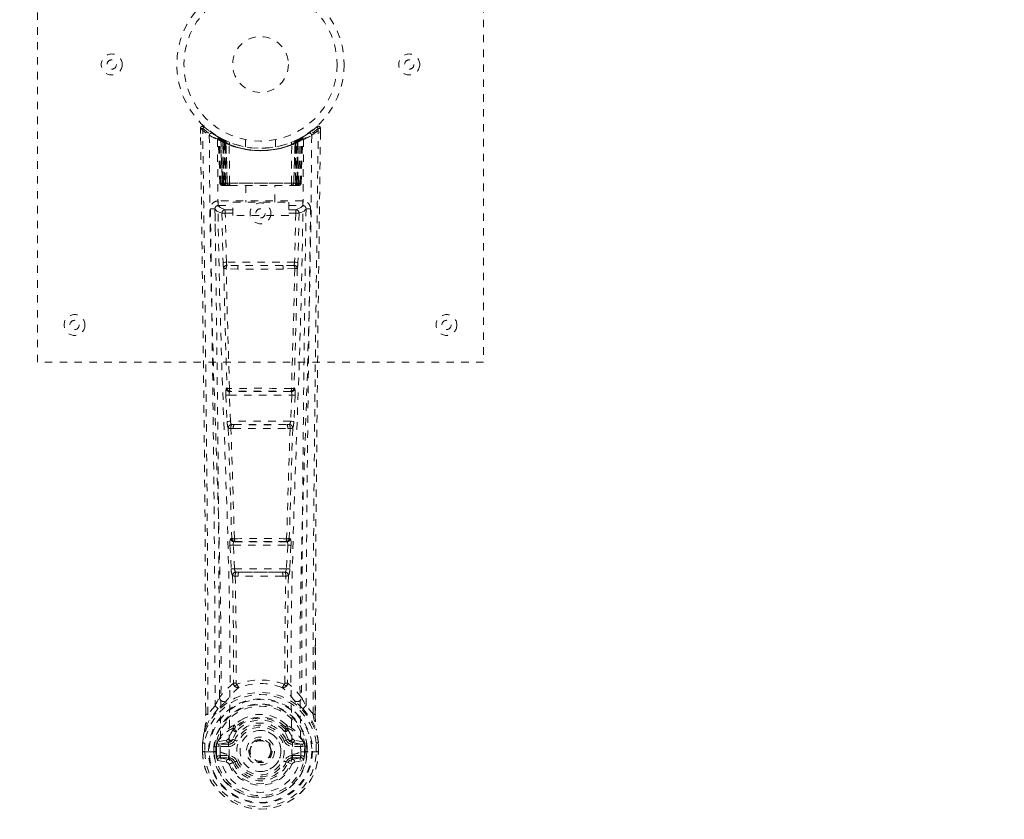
# Model space of a CAD drawing. Header units: inches. Extents: x 11.1 to 58.6, y 3.8 to 39.1.
# Tile 2 of 5: x 21.6 to 34.8, y 15.7 to 26.5. Entities that reach past the tile are written whole.
import ezdxf

# ---------------------------------------------------------------- set-up
doc = ezdxf.new("R2010")
doc.units = ezdxf.units.IN
doc.header["$MEASUREMENT"] = 0
doc.linetypes.add('SLD-Dashed', pattern=[0.075, 0.05, -0.025])
doc.linetypes.add('SLD-Solid', pattern=[0])

msp = doc.modelspace()

# ---------------------------------------------------------------- linework, layer by layer
at = {"color": 7, "linetype": 'SLD-Dashed', "lineweight": 0}
for p, q in [((21.814, 21.867), (21.814, 29.867)), ((27.814, 29.867), (27.814, 21.867)), ((24.037, 25.008), (24.058, 25.031)), ((24.099, 24.995), (24.057, 25.029)), ((25.571, 25.029), (25.53, 24.995)), ((24.008, 25.008), (24.008, 24.941)), ((24.246, 24.893), (24.233, 24.901)), ((24.252, 24.888), (24.238, 24.896)), ((25.396, 24.901), (25.382, 24.893)), ((25.621, 25.008), (25.591, 25.008)), ((25.618, 24.945), (25.619, 25.008)), ((25.62, 24.941), (25.621, 25.008)), ((25.62, 24.941), (25.621, 25.008)), ((24.261, 24.868), (24.247, 24.876)), ((24.268, 24.271), (24.247, 24.876)), ((24.282, 24.271), (24.261, 24.868)), ((24.299, 24.864), (24.264, 24.882)), ((24.348, 24.822), (24.279, 24.857)), ((24.3, 24.271), (24.279, 24.857)), ((24.28, 24.861), (24.302, 24.267)), ((24.293, 24.867), (24.32, 24.853)), ((24.307, 24.827), (24.32, 24.853)), ((24.307, 24.827), (24.307, 24.271)), ((24.314, 24.824), (24.307, 24.827)), ((24.314, 24.824), (24.327, 24.85)), ((24.314, 24.271), (24.314, 24.824)), ((24.331, 24.848), (24.316, 24.856)), ((24.32, 24.853), (24.327, 24.85)), ((24.32, 24.821), (24.333, 24.847)), ((24.321, 24.271), (24.32, 24.821)), ((24.32, 24.821), (24.327, 24.818)), ((24.327, 24.818), (24.339, 24.844)), ((24.327, 24.818), (24.327, 24.271)), ((24.332, 24.848), (24.331, 24.848)), ((24.339, 24.812), (24.351, 24.839)), ((24.339, 24.812), (24.339, 24.271)), ((24.345, 24.81), (24.339, 24.812)), ((24.345, 24.81), (24.357, 24.836)), ((24.345, 24.271), (24.345, 24.81)), ((24.348, 24.822), (24.349, 24.821)), ((24.367, 24.271), (24.348, 24.822)), ((24.349, 24.821), (24.368, 24.271)), ((24.351, 24.839), (24.357, 24.836)), ((24.398, 24.271), (24.394, 24.792)), ((24.614, 24.856), (24.614, 24.759)), ((25.014, 24.759), (25.014, 24.856)), ((25.23, 24.271), (25.234, 24.792)), ((25.26, 24.271), (25.279, 24.821)), ((25.28, 24.822), (25.261, 24.271)), ((25.271, 24.836), (25.277, 24.839)), ((25.271, 24.836), (25.283, 24.81)), ((25.277, 24.839), (25.289, 24.812)), ((25.279, 24.821), (25.28, 24.822)), ((25.349, 24.857), (25.28, 24.822)), ((25.289, 24.812), (25.283, 24.81)), ((25.283, 24.81), (25.283, 24.271)), ((25.296, 24.848), (25.289, 24.844)), ((25.289, 24.844), (25.301, 24.818)), ((25.289, 24.271), (25.289, 24.812)), ((25.304, 24.851), (25.295, 24.847)), ((25.295, 24.847), (25.308, 24.821)), ((25.297, 24.848), (25.296, 24.848)), ((25.364, 24.882), (25.297, 24.848)), ((25.301, 24.85), (25.309, 24.853)), ((25.301, 24.85), (25.314, 24.824)), ((25.301, 24.818), (25.308, 24.821)), ((25.301, 24.271), (25.301, 24.818)), ((25.308, 24.821), (25.307, 24.271)), ((25.309, 24.853), (25.317, 24.858)), ((25.309, 24.853), (25.321, 24.827)), ((25.321, 24.827), (25.314, 24.824)), ((25.314, 24.824), (25.314, 24.271)), ((25.321, 24.271), (25.321, 24.827)), ((25.326, 24.267), (25.348, 24.861)), ((25.328, 24.271), (25.349, 24.857)), ((25.347, 24.271), (25.367, 24.868)), ((25.36, 24.271), (25.381, 24.876)), ((25.381, 24.876), (25.367, 24.868)), ((24.268, 24.271), (24.282, 24.271)), ((24.3, 24.271), (24.367, 24.271)), ((24.307, 24.271), (24.314, 24.271)), ((24.308, 24.242), (24.315, 24.242)), ((24.311, 24.242), (24.321, 24.242)), ((25.314, 24.271), (24.314, 24.271)), ((24.327, 24.271), (24.321, 24.271)), ((24.321, 24.242), (24.328, 24.242)), ((24.327, 24.271), (25.301, 24.271)), ((24.33, 24.242), (24.384, 24.242)), ((24.339, 24.271), (24.345, 24.271)), ((24.34, 24.242), (24.346, 24.242)), ((25.283, 24.271), (24.345, 24.271)), ((24.384, 24.242), (24.346, 24.242)), ((24.368, 24.271), (24.367, 24.271)), ((24.398, 24.271), (25.23, 24.271)), ((24.398, 24.242), (24.405, 24.242)), ((24.405, 24.242), (25.223, 24.242)), ((24.619, 24.242), (24.619, 24.019)), ((25.009, 24.019), (25.009, 24.242)), ((25.223, 24.242), (25.231, 24.242)), ((25.244, 24.242), (25.298, 24.242)), ((25.282, 24.242), (25.244, 24.242)), ((25.261, 24.271), (25.26, 24.271)), ((25.261, 24.271), (25.328, 24.271)), ((25.282, 24.242), (25.288, 24.242)), ((25.283, 24.271), (25.289, 24.271)), ((25.3, 24.242), (25.307, 24.242)), ((25.307, 24.271), (25.301, 24.271)), ((25.307, 24.242), (25.317, 24.242)), ((25.313, 24.242), (25.32, 24.242)), ((25.314, 24.271), (25.321, 24.271)), ((25.347, 24.271), (25.36, 24.271)), ((24.246, 24.033), (24.246, 23.972)), ((25.382, 24.033), (24.246, 24.033)), ((24.246, 23.972), (24.444, 23.972)), ((24.444, 23.839), (24.444, 24.019)), ((24.444, 24.019), (25.194, 24.019)), ((25.194, 24.019), (25.194, 23.839)), ((25.194, 23.972), (25.382, 23.972)), ((25.382, 23.972), (25.382, 24.033)), ((24.203, 23.935), (24.201, 23.927)), ((24.202, 23.924), (24.205, 23.637)), ((24.295, 23.869), (24.311, 23.208)), ((24.34, 23.915), (24.34, 23.87)), ((24.444, 23.915), (24.34, 23.915)), ((24.356, 23.209), (24.34, 23.87)), ((24.444, 23.87), (24.34, 23.87)), ((25.194, 23.839), (24.444, 23.839)), ((25.288, 23.915), (25.194, 23.915)), ((25.288, 23.87), (25.194, 23.87)), ((25.288, 23.87), (25.273, 23.209)), ((25.288, 23.915), (25.288, 23.87)), ((25.333, 23.869), (25.317, 23.208)), ((25.423, 23.637), (25.426, 23.924)), ((25.427, 23.927), (25.425, 23.935)), ((25.273, 23.209), (24.356, 23.209)), ((24.516, 23.166), (24.364, 23.168)), ((25.112, 23.166), (24.516, 23.166)), ((25.265, 23.168), (25.112, 23.166)), ((24.509, 23.118), (24.353, 23.124)), ((25.275, 23.124), (25.119, 23.118)), ((27.814, 21.867), (21.814, 21.867)), ((24.363, 21.518), (24.355, 21.514)), ((24.4, 21.471), (24.408, 21.475)), ((25.228, 21.471), (24.4, 21.471)), ((25.22, 21.475), (25.228, 21.471)), ((25.273, 21.514), (25.265, 21.518)), ((24.349, 21.424), (24.366, 21.072)), ((24.393, 21.426), (25.235, 21.426)), ((24.411, 21.074), (24.393, 21.426)), ((25.235, 21.426), (25.218, 21.074)), ((25.279, 21.424), (25.262, 21.072)), ((25.218, 21.074), (24.411, 21.074)), ((24.416, 20.978), (24.448, 20.977)), ((24.457, 21.029), (24.426, 21.029)), ((24.457, 21.029), (25.171, 21.029)), ((25.171, 21.029), (25.203, 21.029)), ((25.18, 20.977), (25.212, 20.978)), ((24.427, 19.501), (24.413, 19.496)), ((25.201, 19.501), (25.215, 19.496)), ((24.404, 19.407), (24.42, 19.089)), ((24.448, 19.409), (25.18, 19.409)), ((24.465, 19.092), (24.448, 19.409)), ((24.457, 19.454), (24.472, 19.458)), ((25.171, 19.454), (24.457, 19.454)), ((25.156, 19.458), (25.171, 19.454)), ((25.18, 19.409), (25.164, 19.092)), ((25.224, 19.407), (25.208, 19.089)), ((25.164, 19.092), (24.465, 19.092)), ((24.475, 18.994), (24.515, 18.993)), ((24.522, 19.047), (24.483, 19.047)), ((24.522, 19.047), (25.106, 19.047)), ((25.145, 19.047), (25.106, 19.047)), ((25.113, 18.993), (25.153, 18.994)), ((25.55, 18.059), (25.55, 17.135)), ((25.551, 17.134), (25.554, 18.058)), ((24.487, 17.553), (24.487, 17.553)), ((25.142, 17.553), (25.142, 17.553)), ((24.203, 17.251), (24.106, 17.136)), ((25.522, 17.136), (25.426, 17.251)), ((24.077, 17.134), (24.077, 17.188)), ((24.078, 17.188), (24.078, 17.135)), ((24.446, 16.949), (24.446, 16.931)), ((24.453, 16.978), (24.465, 16.995)), ((25.163, 16.995), (25.175, 16.978)), ((25.182, 16.949), (25.183, 16.931)), ((24.469, 16.943), (24.469, 16.925)), ((25.159, 16.925), (25.159, 16.943)), ((24.035, 16.754), (24.034, 16.749)), ((24.034, 16.633), (24.034, 16.749)), ((24.036, 16.749), (24.036, 16.632)), ((24.064, 16.749), (24.064, 16.635)), ((24.215, 16.705), (24.186, 16.707)), ((24.186, 16.707), (24.186, 16.707)), ((24.186, 16.636), (24.186, 16.707)), ((24.215, 16.706), (24.221, 16.725)), ((24.215, 16.705), (24.215, 16.636)), ((24.221, 16.725), (24.221, 16.714)), ((24.221, 16.714), (24.221, 16.636)), ((24.231, 16.756), (24.227, 16.751)), ((24.231, 16.756), (24.241, 16.767)), ((24.356, 16.788), (24.241, 16.767)), ((24.241, 16.767), (24.241, 16.767)), ((24.241, 16.767), (24.242, 16.767)), ((24.255, 16.734), (24.385, 16.759)), ((24.255, 16.734), (24.255, 16.704)), ((24.385, 16.734), (24.255, 16.734)), ((24.385, 16.704), (24.255, 16.704)), ((24.385, 16.759), (24.385, 16.734)), ((24.385, 16.704), (24.385, 16.734)), ((24.44, 16.8), (24.467, 16.788)), ((25.161, 16.788), (25.188, 16.8)), ((25.243, 16.759), (25.373, 16.734)), ((25.243, 16.759), (25.243, 16.734)), ((25.373, 16.734), (25.243, 16.734)), ((25.243, 16.704), (25.243, 16.734)), ((25.373, 16.704), (25.243, 16.704)), ((25.387, 16.767), (25.272, 16.788)), ((25.373, 16.704), (25.373, 16.734)), ((25.387, 16.767), (25.397, 16.756)), ((25.397, 16.756), (25.397, 16.756)), ((25.397, 16.756), (25.397, 16.756)), ((25.401, 16.751), (25.397, 16.756)), ((25.407, 16.725), (25.408, 16.714)), ((25.413, 16.706), (25.407, 16.725)), ((25.408, 16.714), (25.407, 16.636)), ((25.443, 16.707), (25.413, 16.705)), ((25.413, 16.636), (25.413, 16.705)), ((25.443, 16.707), (25.443, 16.636)), ((25.443, 16.707), (25.443, 16.707)), ((25.564, 16.635), (25.564, 16.749)), ((25.592, 16.632), (25.592, 16.749)), ((25.594, 16.749), (25.594, 16.754)), ((25.594, 16.633), (25.594, 16.749)), ((24.034, 16.633), (24.038, 16.633)), ((24.038, 16.633), (24.092, 16.633)), ((24.092, 16.633), (24.115, 16.634)), ((24.115, 16.634), (24.273, 16.634)), ((24.186, 16.635), (24.186, 16.636)), ((24.221, 16.636), (24.215, 16.636)), ((24.269, 16.582), (24.269, 16.552)), ((24.269, 16.582), (24.385, 16.582)), ((24.385, 16.531), (24.269, 16.552)), ((24.269, 16.552), (24.385, 16.552)), ((24.385, 16.582), (24.385, 16.552)), ((24.385, 16.531), (24.385, 16.552)), ((24.391, 16.596), (24.391, 16.598)), ((24.658, 16.643), (24.658, 16.658)), ((24.658, 16.635), (24.658, 16.643)), ((25.237, 16.598), (25.238, 16.596)), ((25.243, 16.582), (25.243, 16.552)), ((25.243, 16.582), (25.359, 16.582)), ((25.359, 16.552), (25.243, 16.531)), ((25.243, 16.531), (25.243, 16.552)), ((25.243, 16.552), (25.359, 16.552)), ((25.355, 16.634), (25.514, 16.634)), ((25.359, 16.552), (25.359, 16.582)), ((25.407, 16.636), (25.413, 16.636)), ((25.514, 16.634), (25.537, 16.633)), ((25.537, 16.633), (25.59, 16.633)), ((25.59, 16.633), (25.594, 16.633)), ((24.239, 16.516), (24.357, 16.492)), ((24.445, 16.488), (24.442, 16.495)), ((24.467, 16.497), (24.445, 16.488)), ((25.183, 16.488), (25.161, 16.497)), ((25.183, 16.488), (25.238, 16.465)), ((25.271, 16.492), (25.39, 16.516))]:
    msp.add_line(p, q, dxfattribs=at)
at = {"color": 7, "linetype": 'SLD-Dashed', "lineweight": 0, "flags": 128}
for points in [[(24.056, 25.028), (24.049, 25.032), (24.041, 25.034), (24.032, 25.035), (24.025, 25.033), (24.018, 25.03), (24.012, 25.025), (24.009, 25.018), (24.008, 25.01)], [(25.571, 25.031), (25.538, 25.002), (25.53, 24.996)], [(25.618, 25.008), (25.616, 25.015), (25.612, 25.023), (25.607, 25.03), (25.601, 25.035), (25.594, 25.037), (25.586, 25.038), (25.579, 25.036), (25.573, 25.032)], [(24.077, 17.188), (24.069, 19.757), (24.041, 22.382), (24.007, 25.008)], [(24.007, 25.008), (24.008, 25.007), (24.01, 25.008), (24.016, 25.008), (24.026, 25.008), (24.032, 25.008), (24.037, 25.008)], [(24.106, 17.136), (24.105, 18.599), (24.096, 20.073), (24.081, 21.521), (24.079, 21.768), (24.075, 22.026), (24.073, 22.241), (24.07, 22.47), (24.067, 22.72), (24.063, 22.992), (24.061, 23.209), (24.057, 23.472), (24.053, 23.796), (24.05, 24.006), (24.047, 24.265), (24.044, 24.527), (24.04, 24.775), (24.037, 25.008)], [(24.126, 24.914), (24.134, 23.867), (24.153, 22.822), (24.182, 21.78), (24.218, 20.742), (24.252, 19.708), (24.277, 18.679), (24.286, 17.654), (24.273, 16.634)], [(24.241, 24.893), (24.247, 24.882), (24.252, 24.869)], [(25.502, 24.914), (25.494, 23.867), (25.475, 22.822), (25.446, 21.78), (25.411, 20.742), (25.376, 19.708), (25.351, 18.679), (25.343, 17.654), (25.355, 16.634)], [(25.522, 17.136), (25.523, 18.601), (25.532, 20.073), (25.547, 21.521), (25.549, 21.741), (25.552, 21.971), (25.554, 22.174), (25.557, 22.373), (25.56, 22.589), (25.562, 22.739), (25.564, 22.896), (25.566, 23.052), (25.567, 23.17), (25.569, 23.309), (25.571, 23.472), (25.575, 23.804), (25.578, 24.008), (25.581, 24.263), (25.585, 24.524), (25.588, 24.773), (25.591, 25.008)], [(25.554, 18.058), (25.56, 19.757), (25.587, 22.382), (25.62, 24.941)], [(24.235, 24.859), (24.244, 23.814), (24.265, 22.771), (24.297, 21.731), (24.335, 20.696), (24.371, 19.664), (24.397, 18.638), (24.405, 17.616), (24.391, 16.599)], [(24.278, 24.865), (24.279, 24.859), (24.279, 24.857)], [(25.393, 24.859), (25.384, 23.814), (25.363, 22.771), (25.331, 21.732), (25.293, 20.696), (25.257, 19.665), (25.231, 18.638), (25.223, 17.616), (25.237, 16.599)], [(24.307, 24.271), (24.292, 24.271), (24.279, 24.271), (24.271, 24.271), (24.268, 24.271)], [(24.282, 24.271), (24.285, 24.271), (24.294, 24.271), (24.306, 24.271), (24.321, 24.271)], [(24.339, 24.271), (24.331, 24.271), (24.323, 24.271), (24.316, 24.271), (24.31, 24.271), (24.305, 24.271), (24.302, 24.271), (24.3, 24.271), (24.3, 24.271)], [(24.3, 24.271), (24.301, 24.264), (24.302, 24.262)], [(24.329, 24.242), (24.33, 24.242), (24.331, 24.242)], [(24.368, 24.271), (24.371, 24.271), (24.378, 24.271), (24.387, 24.271), (24.398, 24.271)], [(25.23, 24.271), (25.241, 24.271), (25.251, 24.271), (25.257, 24.271), (25.26, 24.271)], [(25.328, 24.271), (25.328, 24.271), (25.326, 24.271), (25.323, 24.271), (25.318, 24.271), (25.312, 24.271), (25.305, 24.271), (25.297, 24.271), (25.289, 24.271)], [(25.307, 24.271), (25.322, 24.271), (25.335, 24.271), (25.343, 24.271), (25.347, 24.271)], [(25.36, 24.271), (25.357, 24.271), (25.349, 24.271), (25.336, 24.271), (25.321, 24.271)], [(24.34, 23.915), (24.271, 23.944), (24.246, 23.972)], [(25.382, 23.972), (25.357, 23.944), (25.288, 23.915)], [(24.141, 23.926), (24.143, 23.791), (24.145, 23.618), (24.148, 23.41), (24.151, 23.164), (24.155, 22.915), (24.158, 22.696), (24.16, 22.542), (24.161, 22.404), (24.163, 22.283), (24.165, 22.128), (24.167, 21.965), (24.169, 21.808), (24.179, 20.995), (24.188, 20.177), (24.196, 19.204), (24.201, 18.215), (24.203, 17.251)], [(24.201, 23.927), (24.226, 23.898), (24.295, 23.869)], [(24.34, 23.87), (24.324, 23.87), (24.31, 23.87), (24.3, 23.869), (24.295, 23.869)], [(25.333, 23.869), (25.328, 23.869), (25.318, 23.87), (25.304, 23.87), (25.288, 23.87)], [(25.333, 23.869), (25.402, 23.898), (25.427, 23.927)], [(25.426, 17.251), (25.426, 17.771), (25.428, 18.304), (25.43, 18.85), (25.434, 19.364), (25.438, 19.894), (25.443, 20.446), (25.449, 20.935), (25.452, 21.193), (25.455, 21.466), (25.458, 21.754), (25.462, 22.058), (25.466, 22.334), (25.469, 22.574), (25.471, 22.766), (25.474, 22.98), (25.477, 23.221), (25.48, 23.447), (25.483, 23.639), (25.485, 23.799), (25.487, 23.926)], [(24.356, 23.209), (24.34, 23.209), (24.326, 23.208), (24.315, 23.208), (24.311, 23.208)], [(25.112, 23.166), (24.814, 23.166), (24.516, 23.166)], [(25.317, 23.208), (25.313, 23.208), (25.302, 23.208), (25.288, 23.209), (25.273, 23.209)], [(24.319, 23.126), (24.339, 22.321), (24.363, 21.518)], [(24.398, 21.514), (24.373, 22.318), (24.353, 23.124)], [(25.119, 23.118), (24.814, 23.118), (24.509, 23.118)], [(25.275, 23.124), (25.255, 22.318), (25.23, 21.514)], [(25.309, 23.126), (25.289, 22.321), (25.265, 21.518)], [(24.393, 21.426), (24.378, 21.426), (24.364, 21.425), (24.354, 21.425), (24.349, 21.424)], [(25.279, 21.424), (25.275, 21.425), (25.264, 21.425), (25.25, 21.426), (25.235, 21.426)], [(24.411, 21.074), (24.395, 21.073), (24.381, 21.072), (24.371, 21.072), (24.366, 21.072)], [(24.366, 21.072), (24.368, 21.04), (24.369, 21.037)], [(25.262, 21.072), (25.258, 21.072), (25.247, 21.072), (25.233, 21.073), (25.218, 21.074)], [(25.262, 21.072), (25.26, 21.04), (25.259, 21.037)], [(24.381, 20.982), (24.406, 20.24), (24.427, 19.501)], [(24.463, 19.495), (24.441, 20.235), (24.416, 20.978)], [(25.212, 20.978), (25.187, 20.235), (25.165, 19.495)], [(25.247, 20.982), (25.223, 20.24), (25.201, 19.501)], [(24.448, 19.409), (24.433, 19.408), (24.419, 19.407), (24.409, 19.407), (24.404, 19.407)], [(24.448, 19.409), (24.448, 19.417), (24.448, 19.426), (24.448, 19.433), (24.449, 19.44), (24.453, 19.45), (24.457, 19.454)], [(25.171, 19.454), (25.176, 19.45), (25.179, 19.44), (25.18, 19.433), (25.181, 19.426), (25.181, 19.417), (25.18, 19.409)], [(25.224, 19.407), (25.219, 19.407), (25.209, 19.407), (25.195, 19.408), (25.18, 19.409)], [(24.465, 19.092), (24.45, 19.091), (24.436, 19.09), (24.425, 19.089), (24.42, 19.089)], [(25.145, 19.047), (25.146, 19.047), (25.148, 19.049), (25.151, 19.052), (25.156, 19.061), (25.161, 19.075), (25.164, 19.092)], [(25.208, 19.089), (25.203, 19.089), (25.192, 19.09), (25.178, 19.091), (25.164, 19.092)], [(24.439, 19), (24.45, 18.279), (24.451, 17.561)], [(24.475, 18.994), (24.485, 18.272), (24.487, 17.553)], [(25.113, 18.993), (24.814, 18.992), (24.515, 18.993)], [(25.106, 19.047), (24.814, 19.045), (24.522, 19.047)], [(25.142, 17.553), (25.143, 18.272), (25.153, 18.994)], [(25.189, 19), (25.179, 18.279), (25.177, 17.561)], [(24.449, 17.553), (24.348, 17.465), (24.262, 17.364)], [(24.449, 17.553), (24.451, 17.542), (24.455, 17.534), (24.461, 17.527), (24.469, 17.524), (24.477, 17.524), (24.485, 17.527), (24.491, 17.533), (24.497, 17.542)], [(25.132, 17.542), (25.137, 17.533), (25.144, 17.527), (25.151, 17.524), (25.159, 17.524), (25.167, 17.527), (25.173, 17.534), (25.178, 17.542), (25.18, 17.553)], [(25.366, 17.364), (25.28, 17.465), (25.18, 17.553)], [(24.245, 17.212), (24.144, 17.088), (24.065, 16.934)], [(24.355, 17.315), (24.349, 17.309), (24.34, 17.3)], [(25.288, 17.3), (25.279, 17.309), (25.273, 17.315)], [(25.383, 17.212), (25.484, 17.088), (25.563, 16.934)], [(24.106, 17.136), (24.101, 17.136), (24.094, 17.136), (24.089, 17.135), (24.084, 17.135), (24.08, 17.135), (24.077, 17.135), (24.076, 17.134), (24.077, 17.134)], [(24.597, 17.082), (24.539, 17.053), (24.465, 16.995)], [(25.163, 16.995), (25.089, 17.053), (25.032, 17.082)], [(25.551, 17.134), (25.552, 17.134), (25.551, 17.135), (25.548, 17.135), (25.545, 17.135), (25.539, 17.135), (25.534, 17.136), (25.528, 17.136), (25.522, 17.136)], [(24.034, 16.749), (24.047, 16.846), (24.063, 16.923)], [(24.065, 16.934), (24.048, 16.854), (24.035, 16.754)], [(24.065, 16.934), (24.063, 16.929), (24.063, 16.923)], [(24.446, 16.931), (24.413, 16.878), (24.383, 16.81)], [(24.498, 16.912), (24.468, 16.863), (24.44, 16.8)], [(25.188, 16.8), (25.16, 16.863), (25.131, 16.912)], [(25.183, 16.931), (25.215, 16.878), (25.245, 16.81)], [(25.565, 16.923), (25.565, 16.929), (25.563, 16.934)], [(25.594, 16.754), (25.582, 16.843), (25.563, 16.934)], [(25.594, 16.749), (25.581, 16.846), (25.565, 16.923)], [(24.034, 16.749), (24.034, 16.749), (24.035, 16.749), (24.038, 16.749), (24.041, 16.749), (24.046, 16.749), (24.052, 16.749), (24.058, 16.749), (24.064, 16.749)], [(24.035, 16.754), (24.035, 16.753), (24.037, 16.753), (24.04, 16.753), (24.044, 16.752), (24.048, 16.752), (24.053, 16.751), (24.059, 16.75), (24.064, 16.749)], [(24.215, 16.705), (24.215, 16.706), (24.215, 16.706)], [(24.255, 16.704), (24.237, 16.706), (24.221, 16.714)], [(24.383, 16.81), (24.37, 16.793), (24.356, 16.788)], [(24.495, 16.777), (24.49, 16.779), (24.485, 16.781), (24.48, 16.783), (24.476, 16.785), (24.472, 16.786), (24.47, 16.787), (24.468, 16.788), (24.467, 16.788)], [(24.761, 16.79), (24.802, 16.799), (24.82, 16.799)], [(25.133, 16.777), (25.138, 16.779), (25.143, 16.781), (25.148, 16.783), (25.152, 16.785), (25.156, 16.786), (25.158, 16.787), (25.16, 16.788), (25.161, 16.788)], [(25.245, 16.81), (25.258, 16.793), (25.272, 16.788)], [(25.408, 16.714), (25.391, 16.706), (25.373, 16.704)], [(25.413, 16.706), (25.413, 16.705), (25.413, 16.705)], [(25.594, 16.754), (25.593, 16.753), (25.591, 16.753), (25.588, 16.753), (25.584, 16.752), (25.58, 16.752), (25.575, 16.751), (25.57, 16.75), (25.564, 16.749)], [(25.564, 16.749), (25.57, 16.749), (25.577, 16.749), (25.582, 16.749), (25.587, 16.749), (25.59, 16.749), (25.593, 16.749), (25.594, 16.749), (25.594, 16.749)], [(24.064, 16.635), (24.058, 16.635), (24.052, 16.635), (24.046, 16.634), (24.041, 16.634), (24.038, 16.634), (24.035, 16.633), (24.034, 16.633), (24.034, 16.633)], [(24.215, 16.636), (24.212, 16.636), (24.205, 16.636), (24.196, 16.636), (24.186, 16.635)], [(24.226, 16.564), (24.246, 16.577), (24.269, 16.582)], [(25.238, 16.596), (25.232, 16.519), (25.208, 16.445), (25.169, 16.376), (25.116, 16.316), (25.051, 16.268), (24.977, 16.232), (24.897, 16.21), (24.814, 16.202), (24.731, 16.21), (24.651, 16.232), (24.577, 16.268), (24.512, 16.316), (24.459, 16.376), (24.42, 16.445), (24.397, 16.519), (24.391, 16.596)], [(25.359, 16.582), (25.382, 16.577), (25.402, 16.564)], [(25.594, 16.633), (25.594, 16.633), (25.593, 16.633), (25.59, 16.634), (25.587, 16.634), (25.582, 16.634), (25.577, 16.635), (25.57, 16.635), (25.564, 16.635)], [(24.495, 16.509), (24.49, 16.506), (24.485, 16.504), (24.48, 16.502), (24.476, 16.501), (24.472, 16.499), (24.47, 16.498), (24.468, 16.497), (24.467, 16.497)], [(25.133, 16.509), (25.138, 16.506), (25.143, 16.504), (25.148, 16.502), (25.152, 16.501), (25.156, 16.499), (25.158, 16.498), (25.16, 16.497), (25.161, 16.497)], [(25.192, 16.504), (25.187, 16.496), (25.183, 16.488)], [(25.243, 16.531), (25.206, 16.517), (25.192, 16.504)]]:
    msp.add_lwpolyline(points, dxfattribs=at)
at = {"color": 7, "linetype": 'SLD-Dashed', "lineweight": 0}
for centre, radius in [((24.814, 25.867), 1.125), ((24.814, 25.867), 1.03), ((24.814, 25.867), 0.375), ((22.814, 25.867), 0.141), ((26.814, 25.867), 0.141), ((22.814, 25.867), 0.0625), ((26.814, 25.867), 0.0625), ((24.814, 23.867), 0.14), ((24.814, 23.867), 0.0625), ((22.314, 22.367), 0.14), ((27.314, 22.367), 0.14), ((22.314, 22.367), 0.0625), ((27.314, 22.367), 0.0625), ((24.814, 16.643), 0.7), ((24.814, 16.643), 0.69), ((24.814, 16.643), 0.623), ((24.814, 16.643), 0.32), ((24.814, 16.643), 0.275), ((24.814, 16.643), 0.188), ((24.814, 16.643), 0.156), ((24.814, 16.643), 0.142), ((24.814, 16.643), 0.14), ((24.814, 16.643), 0.138)]:
    msp.add_circle(centre, radius, dxfattribs=at)
at = {"color": 7, "linetype": 'SLD-Solid', "lineweight": 15}
for radius, start, end in [(23.75, 0, 180), (23.632, 0.2864, 179.7136), (23.632, 0.2864, 179.7136)]:
    msp.add_arc((34.814, 15.367), radius, start, end, dxfattribs=at)
at = {"color": 7, "linetype": 'SLD-Dashed', "lineweight": 0}
for centre, radius, start, end in [((24.037, 25.008), 0.03, 47.8638, 180.7192), ((24.812, 25.864), 1.124, 227.9078, 235.3629), ((24.819, 25.86), 1.12, 304.6266, 312.0892), ((25.591, 25.008), 0.03, 359.282, 132.135), ((25.52, 24.965), 0.0827, 31.7926, 52.6616), ((24.816, 25.912), 1.213, 228.1753, 235.3208), ((24.814, 25.867), 1.158, 227.8705, 312.1289), ((24.156, 24.914), 0.03, 55.9357, 179.8268), ((24.802, 26.106), 1.37, 240.4506, 245.5694), ((24.814, 25.867), 1.128, 235.3519, 240.4887), ((24.217, 24.875), 0.03, 1.9822, 58.9563), ((24.816, 25.87), 1.131, 238.9603, 239.8402), ((24.197, 24.839), 0.0714, 31.6414, 58.9253), ((24.231, 24.867), 0.0299, 1.9068, 59.7249), ((24.814, 25.867), 1.128, 239.7412, 244.7241), ((24.825, 25.888), 1.154, 239.9613, 244.0331), ((24.829, 25.84), 1.097, 298.6315, 300.2656), ((25.397, 24.867), 0.0299, 120.2751, 178.0932), ((24.814, 25.866), 1.127, 299.5105, 304.6489), ((25.411, 24.875), 0.03, 121.0465, 178.015), ((24.827, 26.106), 1.369, 294.4306, 299.5495), ((25.472, 24.914), 0.03, 0.1677, 124.0698), ((24.814, 25.909), 1.209, 304.6693, 311.8396), ((24.276, 24.846), 0.0429, 114.167, 163.0252), ((24.814, 25.898), 1.19, 240.8884, 299.1116), ((24.795, 25.49), 0.823, 228.2673, 233.6301), ((24.814, 25.867), 1.127, 240.489, 299.511), ((24.793, 25.483), 0.814, 229.1475, 234.4939), ((24.249, 24.856), 0.03, 16.8956, 61.2664), ((24.249, 24.856), 0.0299, 1.8053, 60.7738), ((24.817, 25.872), 1.133, 240.8166, 245.724), ((24.794, 25.479), 0.806, 230.3863, 235.6805), ((24.814, 25.866), 1.155, 244.3786, 295.6214), ((24.814, 25.865), 1.155, 245.0796, 294.9204), ((24.318, 24.821), 0.0297, 1.4772, 64.5219), ((24.319, 24.821), 0.0297, 1.4813, 64.5691), ((24.814, 25.865), 1.155, 246.0603, 293.9397), ((24.769, 25.417), 0.729, 234.783, 238.9994), ((24.364, 24.81), 0.0345, 328.9848, 15.1461), ((24.814, 25.83), 1.12, 247.9468, 292.0532), ((25.264, 24.81), 0.0346, 164.8605, 211.0085), ((24.859, 25.418), 0.73, 301.0018, 305.2144), ((24.812, 25.871), 1.133, 294.2755, 299.1845), ((25.309, 24.821), 0.0297, 115.4278, 178.5251), ((25.31, 24.821), 0.0297, 115.4787, 178.5223), ((24.835, 25.478), 0.805, 304.3159, 309.6172), ((24.838, 25.479), 0.808, 305.4884, 310.8702), ((25.364, 24.725), 0.138, 89.4166, 113.4596), ((24.833, 25.49), 0.823, 306.3705, 311.7321), ((25.379, 24.856), 0.0299, 119.2262, 178.1947), ((25.377, 24.858), 0.0273, 117.6533, 182.2975), ((25.352, 24.846), 0.0429, 16.9746, 65.8329), ((24.298, 24.272), 0.03, 181.993, 269.9958), ((24.329, 24.314), 0.0742, 215.9461, 253.2625), ((24.312, 24.272), 0.03, 181.9664, 269.9731), ((24.326, 24.409), 0.166, 259.6001, 268.3395), ((24.33, 24.272), 0.03, 181.9315, 269.9361), ((24.727, 24.263), 0.413, 179.0129, 183.0348), ((24.911, 24.264), 0.59, 179.4002, 182.0237), ((24.753, 24.263), 0.426, 179.0421, 182.9406), ((24.785, 24.264), 0.446, 179.0943, 182.8187), ((24.79, 24.263), 0.444, 179.0801, 182.8144), ((24.397, 24.272), 0.0299, 181.7973, 269.8136), ((24.398, 24.272), 0.0299, 181.7951, 269.8136), ((24.433, 24.264), 0.0354, 169.2805, 219.1935), ((25.194, 24.264), 0.0369, 321.8599, 9.6661), ((25.23, 24.272), 0.0299, 270.1864, 358.2027), ((25.231, 24.272), 0.0299, 270.1877, 358.2036), ((24.839, 24.264), 0.444, 357.1775, 0.914), ((24.844, 24.264), 0.445, 357.179, 0.9079), ((25.293, 24.277), 0.0356, 262.0676, 350.2937), ((25.298, 24.272), 0.03, 270.0626, 358.0697), ((24.872, 24.264), 0.429, 357.0732, 0.9441), ((24.718, 24.264), 0.59, 357.9763, 0.5998), ((25.302, 24.407), 0.163, 271.7037, 280.6266), ((24.901, 24.263), 0.413, 356.9652, 0.9871), ((25.317, 24.272), 0.03, 270.0269, 358.0336), ((25.299, 24.314), 0.0742, 286.7369, 324.0528), ((25.33, 24.272), 0.03, 270.0042, 358.007), ((24.246, 23.928), 0.105, 90.0045, 180.7377), ((24.245, 23.93), 0.0423, 88.0364, 173.4319), ((25.382, 23.928), 0.105, 359.2623, 89.9948), ((25.383, 23.93), 0.0423, 6.5681, 91.9621), ((24.177, 22.33), 1.597, 89.1326, 91.2849), ((-475.256, 16.046), 499.52, 0.15118, 0.90395), ((24.34, 23.87), 0.0451, 90.4295, 180.9012), ((25.288, 23.87), 0.0451, 359.0376, 89.5678), ((524.907, 16.046), 499.542, 179.09607, 179.8488), ((25.451, 22.33), 1.597, 88.7152, 90.868), ((24.712, 23.209), 0.401, 180.0762, 191.8384), ((24.365, 23.123), 0.0456, 91.7545, 175.8265), ((24.462, 23.121), 0.109, 154.2112, 178.3456), ((24.461, 23.209), 0.105, 179.6326, 202.4742), ((24.597, 23.129), 0.0889, 155.606, 187.636), ((25.031, 23.129), 0.0888, 352.3623, 24.3957), ((25.167, 23.209), 0.105, 337.5315, 0.3649), ((25.165, 23.12), 0.111, 1.7837, 25.6595), ((25.263, 23.123), 0.0456, 4.1722, 88.2468), ((24.916, 23.209), 0.401, 348.147, 359.9219), ((24.345, 23.265), 0.141, 259.4647, 273.0587), ((25.283, 23.263), 0.139, 266.858, 280.6186), ((24.555, 21.455), 0.209, 163.508, 188.4122), ((24.4, 21.517), 0.0451, 182.9193, 269.4064), ((24.408, 21.52), 0.0451, 182.9896, 269.3782), ((24.39, 21.605), 0.091, 253.0006, 274.84), ((24.448, 21.442), 0.0564, 148.2426, 195.7331), ((24.452, 21.507), 0.055, 173.1597, 216.3325), ((24.814, -15.13), 36.646, 89.3489, 90.6511), ((24.814, -11.344), 32.821, 89.291, 90.709), ((25.22, 21.52), 0.0451, 270.6204, 357.0118), ((25.176, 21.507), 0.0546, 323.5219, 6.9859), ((25.228, 21.517), 0.0451, 270.5936, 357.0807), ((25.18, 21.442), 0.0564, 344.2669, 31.7574), ((25.238, 21.604), 0.0908, 265.1445, 287.0283), ((25.073, 21.455), 0.209, 351.5848, 16.4936), ((24.478, 21.072), 0.068, 178.3624, 218.9065), ((25.15, 21.072), 0.068, 321.1052, 1.6332), ((24.504, 21.039), 0.136, 180.7187, 204.7091), ((24.427, 20.984), 0.0456, 91.2555, 181.8229), ((24.408, 21.061), 0.0837, 251.1207, 275.2108), ((24.502, 20.988), 0.0867, 151.6283, 186.5701), ((24.529, 20.99), 0.0814, 151.307, 188.7566), ((24.814, 53.769), 32.793, 269.3607, 270.6393), ((24.814, 54.383), 33.356, 269.387, 270.613), ((25.099, 20.99), 0.0814, 351.2469, 28.6895), ((25.203, 20.987), 0.0424, 40.4492, 90.4158), ((25.126, 20.988), 0.0869, 353.4611, 28.341), ((25.22, 21.062), 0.0843, 264.8699, 288.7999), ((25.202, 20.984), 0.0448, 357.9379, 42.902), ((25.123, 21.039), 0.136, 335.3335, 359.2487), ((24.564, 19.436), 0.163, 158.1282, 190.2194), ((24.458, 19.499), 0.0451, 183.2297, 269.137), ((24.472, 19.503), 0.0451, 183.3934, 269.1037), ((24.457, 19.57), 0.0751, 247.0772, 274.8897), ((24.814, -17.87), 37.367, 89.4615, 90.5382), ((24.521, 19.489), 0.0578, 174.2253, 212.343), ((24.814, -13.137), 32.597, 89.3981, 90.6019), ((25.156, 19.503), 0.0451, 270.898, 356.6049), ((25.108, 19.489), 0.0574, 327.5061, 5.9252), ((25.172, 19.57), 0.0749, 265.097, 292.9437), ((25.17, 19.499), 0.0451, 270.863, 356.7703), ((25.064, 19.436), 0.163, 349.778, 21.8746), ((24.601, 19.08), 0.181, 177.2186, 206.467), ((24.522, 19.089), 0.0575, 177.8272, 227.5839), ((25.027, 19.08), 0.181, 333.5351, 2.7746), ((24.485, 19.001), 0.0457, 91.8546, 181.7278), ((24.469, 19.066), 0.073, 245.7445, 274.5983), ((24.578, 19.005), 0.104, 155.9693, 186.1381), ((24.614, 19.007), 0.101, 156.5261, 187.7679), ((25.014, 19.007), 0.101, 352.2321, 23.4739), ((25.143, 19.001), 0.0457, 358.2711, 88.1465), ((25.05, 19.005), 0.104, 353.8619, 24.0307), ((25.159, 19.067), 0.0735, 265.5119, 294.1497), ((25.086, 16.803), 0.893, 128.8521, 145.0109), ((24.437, 17.56), 0.0133, 326.0879, 3.2924), ((24.509, 17.557), 0.0608, 184.0457, 286.2236), ((24.483, 17.624), 0.0708, 242.7146, 272.7162), ((24.499, 17.555), 0.0128, 186.6259, 257.679), ((24.814, 16.63), 0.966, 70.8187, 109.182), ((24.568, 17.559), 0.0738, 193.2433, 235.0184), ((24.814, 16.705), 0.844, 70.0603, 109.9396), ((25.119, 17.557), 0.0608, 253.7761, 355.9545), ((25.06, 17.559), 0.0738, 304.9816, 346.7567), ((24.542, 16.803), 0.893, 34.9886, 51.1479), ((25.129, 17.555), 0.0128, 282.3368, 353.3619), ((25.145, 17.624), 0.0709, 267.2863, 297.2776), ((25.191, 17.56), 0.0133, 176.8068, 213.939), ((24.814, 16.643), 0.787, 8.0937, 171.9063), ((24.814, 16.643), 0.758, 8.0937, 171.9063), ((19.476, 19.799), 5.369, 331.6689, 333.0309), ((24.323, 17.367), 0.0608, 182.571, 302.0028), ((25.306, 17.367), 0.0608, 238.0021, 357.4264), ((30.139, 19.792), 5.355, 206.9677, 208.3334), ((24.814, 16.643), 0.632, 5.8274, 174.1726), ((24.536, 17.569), 0.461, 223.663, 230.8248), ((24.814, 16.643), 0.602, 6.0327, 173.9673), ((25.796, 15.633), 2.213, 131.1327, 134.4909), ((23.832, 15.632), 2.214, 45.5092, 48.866), ((25.092, 17.569), 0.461, 309.1748, 316.3331), ((22.89, 17.104), 1.187, 351.2125, 1.427), ((20.592, 17.752), 3.568, 346.7474, 350.0562), ((24.814, 16.631), 0.453, 40.451, 139.549), ((24.814, 16.603), 0.494, 47.4885, 132.5116), ((24.814, 16.662), 0.473, 62.6139, 117.3863), ((29.038, 17.752), 3.57, 189.9436, 193.2514), ((26.738, 17.104), 1.187, 178.5706, 188.7912), ((24.678, 16.552), 0.492, 115.708, 155.4801), ((24.622, 16.545), 0.441, 113.5939, 149.7431), ((24.491, 16.953), 0.0448, 146.2212, 184.9351), ((24.468, 16.989), 0.046, 241.1947, 271.7048), ((24.504, 16.998), 0.0396, 185.1755, 232.8783), ((24.814, 16.643), 0.376, 22.774, 157.226), ((24.502, 16.942), 0.033, 131.6195, 178.1164), ((24.814, 16.643), 0.346, 22.7741, 157.2259), ((24.814, 16.649), 0.411, 39.7064, 140.2939), ((25.124, 16.998), 0.0396, 307.1196, 354.8256), ((25.126, 16.942), 0.033, 1.887, 48.376), ((25.16, 16.989), 0.046, 268.2971, 298.8034), ((24.944, 16.546), 0.499, 24.8896, 63.9925), ((25.138, 16.953), 0.0449, 355.0897, 33.9375), ((25.006, 16.545), 0.441, 30.226, 66.4279), ((24.476, 16.934), 0.0305, 185.7209, 315.4457), ((24.468, 16.971), 0.0459, 241.1369, 271.6926), ((24.496, 16.947), 0.0347, 219.3978, 272.7311), ((24.814, 16.643), 0.275, 90.0001, 269.9999), ((24.814, 16.643), 0.275, 270.0001, 89.9999), ((25.152, 16.934), 0.0305, 224.55, 354.2843), ((25.132, 16.947), 0.0348, 267.2721, 320.5991), ((25.16, 16.971), 0.0459, 268.3076, 298.8642), ((24.336, 16.711), 0.116, 159.6337, 173.1078), ((24.255, 16.764), 0.0306, 205.4263, 270.9281), ((24.386, 16.788), 0.0299, 181.1749, 268.9488), ((24.414, 16.816), 0.031, 190.1798, 328.3466), ((24.38, 16.823), 0.0649, 274.9208, 338.6821), ((24.385, 16.823), 0.089, 270, 337.226), ((24.385, 16.823), 0.119, 269.9996, 337.2268), ((25.243, 16.823), 0.119, 202.7732, 270.0004), ((25.243, 16.823), 0.089, 202.774, 270), ((25.214, 16.816), 0.031, 211.5726, 349.9006), ((25.248, 16.823), 0.0649, 201.3169, 265.0801), ((25.242, 16.788), 0.0299, 271.0989, 358.7774), ((25.373, 16.764), 0.0306, 269.074, 334.5737), ((25.321, 16.718), 0.0864, 4.5695, 22.6891), ((25.564, 16.749), 0.03, 0.0028, 5.051), ((24.814, 16.643), 0.78, 180, 359.3038), ((24.814, 16.643), 0.78, 180.7166, 359.2834), ((24.814, 16.643), 0.75, 180.5685, 359.4315), ((24.814, 16.643), 0.629, 180.6527, 359.3473), ((24.814, 16.643), 0.599, 180.6527, 359.3473), ((24.814, 16.643), 0.593, 180.6711, 187.6091), ((24.43, 16.592), 0.206, 187.6614, 201.6576), ((24.268, 16.522), 0.0299, 88.0479, 192.1081), ((24.814, 16.628), 0.541, 179.3502, 0.6498), ((24.396, 16.831), 0.233, 238.0368, 268.5947), ((24.385, 16.463), 0.119, 22.7732, 90.0004), ((24.385, 16.463), 0.089, 22.774, 90), ((25.243, 16.463), 0.119, 89.9996, 157.2268), ((25.243, 16.463), 0.089, 90, 157.226), ((25.236, 16.82), 0.221, 270.3106, 302.5182), ((25.36, 16.522), 0.0299, 347.8919, 91.9521), ((25.198, 16.592), 0.206, 338.3424, 352.3386), ((24.814, 16.643), 0.593, 352.3909, 359.3289), ((25.415, 15.558), 1.078, 88.5588, 90.1346), ((24.386, 16.501), 0.0301, 91.4251, 197.651), ((24.348, 16.447), 0.0454, 22.4817, 78.6933), ((24.379, 16.46), 0.0715, 29.6338, 85.2062), ((23.845, 17.842), 1.481, 291.6255, 293.921), ((24.814, 16.643), 0.459, 202.774, 337.226), ((24.814, 16.643), 0.4, 202.774, 337.226), ((24.814, 16.643), 0.376, 202.774, 337.226), ((24.814, 16.643), 0.346, 202.7741, 337.2259), ((25.28, 16.448), 0.0453, 101.2465, 157.5785), ((25.242, 16.501), 0.0301, 342.3463, 88.5777)]:
    msp.add_arc(centre, radius, start, end, dxfattribs=at)

doc.saveas('drawing.dxf')
